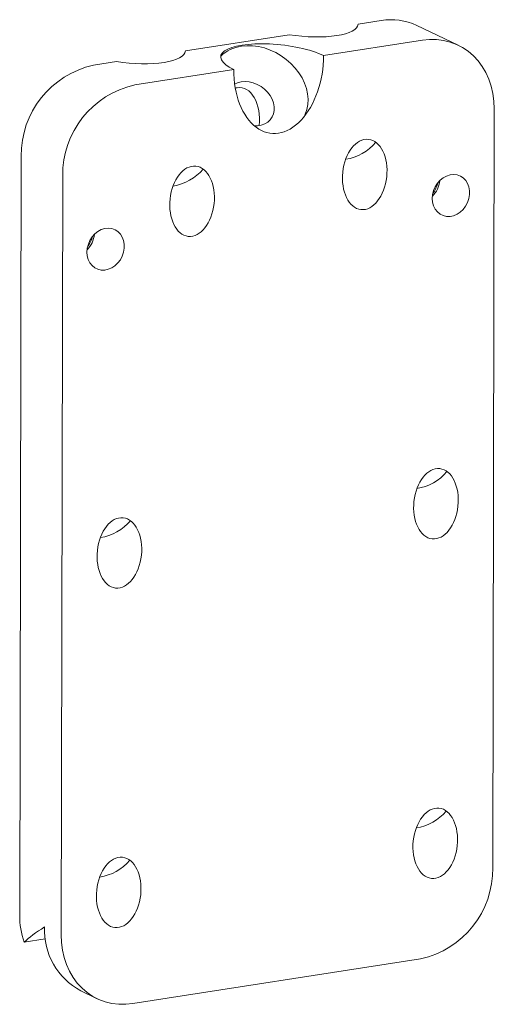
# Model space of a CAD drawing. Header units: millimetres. Extents: x 0 to 353, y 0 to 297.
# Tile 2 of 2: x 326 to 353, y 95 to 152. Entities that reach past the tile are written whole.
import ezdxf

# ---------------------------------------------------------------- set-up
doc = ezdxf.new("R2010")
doc.units = ezdxf.units.MM

msp = doc.modelspace()

# ---------------------------------------------------------------- linework, layer by layer
at = {"color": 7, "linetype": 'Continuous', "lineweight": 15}
for p, q in [((345.654, 151.701), (346.98, 151.907)), ((351.394, 150.493), (349.019, 151.624)), ((335.748, 150.164), (341.703, 151.088)), ((343.68, 149.894), (349.355, 150.775)), ((330.47, 149.345), (331.797, 149.551)), ((332.845, 148.213), (338.521, 149.094)), ((353.473, 146.834), (353.381, 103.316)), ((326.241, 100.605), (326.333, 144.124)), ((328.616, 99.473), (328.708, 142.992)), ((327.711, 99.247), (326.493, 99.058)), ((332.734, 95.533), (349.244, 98.094)), ((329.745, 96.268), (330.695, 95.815))]:
    msp.add_line(p, q, dxfattribs=at)
at = {"color": 7, "linetype": 'Continuous', "lineweight": 15, "flags": 128}
for points in [[(353.473, 146.834), (353.454, 147.28), (353.395, 147.716), (353.298, 148.137), (353.162, 148.539), (352.99, 148.918), (352.783, 149.272), (352.542, 149.595), (352.271, 149.886), (351.971, 150.141), (351.647, 150.359), (351.3, 150.536), (350.934, 150.671), (350.553, 150.764), (350.16, 150.812), (349.76, 150.816), (349.355, 150.775)], [(342.557, 146.388), (342.628, 146.534), (342.721, 146.804), (342.774, 147.09), (342.787, 147.388), (342.759, 147.693), (342.691, 148.002), (342.584, 148.309), (342.439, 148.61), (342.259, 148.902), (342.046, 149.178), (341.803, 149.436), (341.534, 149.672), (341.242, 149.883), (340.933, 150.064), (340.609, 150.214), (340.278, 150.33), (339.942, 150.411), (339.607, 150.456), (339.278, 150.463), (338.959, 150.433)], [(338.955, 148.393), (338.746, 148.341), (338.575, 148.265)], [(339.694, 145.876), (339.881, 145.876), (340.098, 145.91), (340.297, 145.979), (340.473, 146.081), (340.619, 146.214), (340.733, 146.374), (340.81, 146.556), (340.849, 146.754), (340.848, 146.964), (340.808, 147.178), (340.729, 147.392), (340.615, 147.598), (340.467, 147.792), (340.291, 147.966), (340.091, 148.117), (339.874, 148.24), (339.645, 148.331), (339.411, 148.387), (339.178, 148.408), (338.955, 148.393), (338.955, 148.393)], [(349.914, 141.703), (349.933, 141.931), (349.991, 142.157), (350.085, 142.373), (350.212, 142.571), (350.366, 142.743), (350.543, 142.883), (350.736, 142.987), (350.938, 143.051), (351.142, 143.072), (351.34, 143.049), (351.525, 142.984), (351.691, 142.878), (351.832, 142.736), (351.942, 142.563), (352.017, 142.365), (352.055, 142.148), (352.055, 141.922), (352.016, 141.693), (351.939, 141.471), (351.829, 141.264), (351.688, 141.078), (351.521, 140.921), (351.335, 140.798), (351.137, 140.714), (350.933, 140.672), (350.731, 140.673), (350.539, 140.717), (350.362, 140.802), (350.208, 140.927), (350.083, 141.085), (349.99, 141.272), (349.933, 141.48), (349.914, 141.703)], [(330.102, 138.629), (330.122, 138.857), (330.18, 139.083), (330.274, 139.299), (330.4, 139.497), (330.555, 139.669), (330.731, 139.809), (330.924, 139.913), (331.126, 139.977), (331.33, 139.998), (331.528, 139.975), (331.714, 139.91), (331.88, 139.804), (332.02, 139.662), (332.13, 139.489), (332.205, 139.291), (332.243, 139.074), (332.243, 138.848), (332.204, 138.619), (332.128, 138.397), (332.017, 138.19), (331.876, 138.004), (331.709, 137.847), (331.524, 137.724), (331.325, 137.64), (331.121, 137.598), (330.919, 137.599), (330.727, 137.643), (330.55, 137.728), (330.397, 137.853), (330.271, 138.011), (330.178, 138.198), (330.121, 138.406), (330.102, 138.629)], [(328.616, 99.473), (328.635, 99.027), (328.693, 98.592), (328.791, 98.171), (328.927, 97.769), (329.099, 97.389), (329.306, 97.036), (329.547, 96.713), (329.818, 96.422), (330.118, 96.166), (330.442, 95.949), (330.789, 95.772), (331.155, 95.636), (331.536, 95.544), (331.929, 95.496), (332.329, 95.492), (332.734, 95.533)]]:
    msp.add_lwpolyline(points, dxfattribs=at)
at = {"color": 7, "linetype": 'Continuous', "lineweight": 15}
for centre, radius, start, end in [((347.546, 148.485), 3.468, 64.8562, 99.3836), ((339.239, 148.341), 2.111, 97.6123, 133.7682), ((331.607, 144.194), 5.274, 102.4472, 180.7693), ((333.982, 143.063), 5.274, 102.4472, 180.7693), ((344.516, 146.736), 2.817, 278.8075, 319.9523), ((334.61, 145.199), 2.817, 278.8075, 319.9523), ((348.891, 142.868), 1.46, 314.8274, 354.2105), ((347.958, 143.312), 2.391, 326.0663, 342.9716), ((329.079, 139.794), 1.46, 314.8274, 354.2105), ((328.147, 140.238), 2.391, 326.0663, 342.9716), ((348.601, 127.857), 2.819, 278.846, 319.9138), ((330.44, 125.039), 2.819, 278.846, 319.9138), ((348.559, 108.388), 2.819, 278.846, 319.9138), ((330.399, 105.571), 2.819, 278.846, 319.9138), ((348.107, 103.245), 5.274, 282.4472, 0.7693), ((330.914, 100.572), 4.672, 179.6007, 198.9153), ((331.603, 99.743), 3.941, 177.3418, 241.8733)]:
    msp.add_arc(centre, radius, start, end, dxfattribs=at)
for centre, major_axis, ratio, start_param, end_param in [((342.329, 152.038), (3.324, -0.354), 0.306121, 4.555677, 6.3004), ((341.1, 149.494), (3.324, -0.354), 0.306121, 0.715649, 3.857242), ((332.423, 150.501), (3.324, -0.354), 0.306121, 4.555677, 6.3004), ((341.1, 149.494), (0.433, 4.06), 0.626436, 1.735997, 4.87759), ((338.716, 146.045), (0.215, 2.014), 0.626436, 0.165201, 0.250006), ((338.716, 146.045), (0.215, 2.014), 0.626436, 4.700091, 6.448386), ((331.794, 100.566), (5.813, 2.417), 0.206334, 2.271167, 2.624908)]:
    msp.add_ellipse(centre, major_axis=major_axis, ratio=ratio, start_param=start_param, end_param=end_param, dxfattribs=at)
for centre in [(346.038, 143.078), (336.132, 141.541), (350.124, 124.196), (331.963, 121.378), (350.083, 104.727), (331.922, 101.909)]:
    msp.add_ellipse(centre, major_axis=(0.215, 2.014), ratio=0.626436, dxfattribs=at)

doc.saveas('drawing.dxf')
